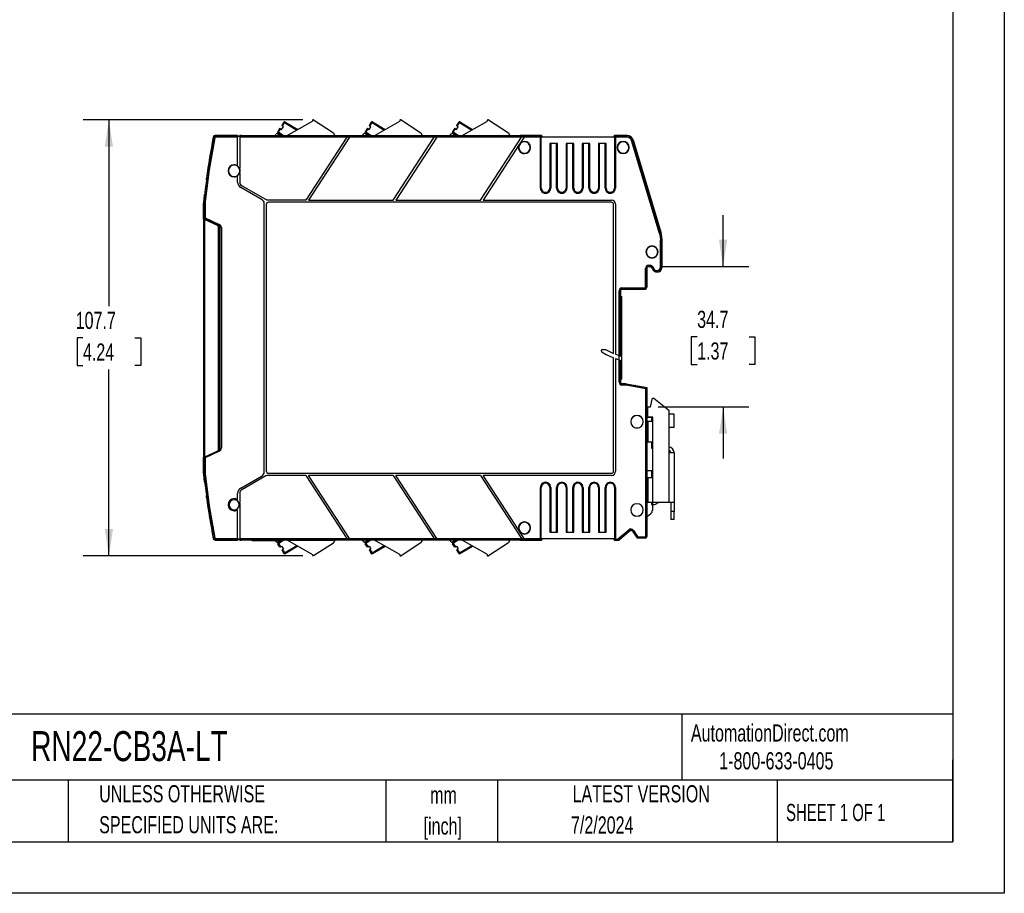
# Model space of a CAD drawing. Header units: millimetres. Extents: x 0 to 559, y 0 to 432.
# Tile 3 of 8: x 316 to 559, y 0 to 216. Entities that reach past the tile are written whole.
import ezdxf

# ---------------------------------------------------------------- set-up
doc = ezdxf.new("R2010")
doc.units = ezdxf.units.MM
doc.header["$LTSCALE"] = 2
doc.linetypes.add('CENTERX2', pattern=[20.32, 12.7, -2.54, 2.54, -2.54])
doc.layers.add('DIMENSIONS', color=140, linetype='Continuous', lineweight=25)
doc.layers.add('TEXT', color=140, linetype='Continuous', lineweight=25)
doc.styles.add('SLDTEXTSTYLE0', font='TXT', dxfattribs={"width": 0.7})
doc.styles.add('SLDTEXTSTYLE1', font='TXT', dxfattribs={"width": 0.65})
doc.dimstyles.new('SLDDIMSTYLE0', dxfattribs={"dimtxt": 4.316016, "dimasz": 6.604, "dimexe": 0, "dimexo": 0.0625, "dimgap": 1.079004, "dimtad": 0, "dimtih": 1, "dimtoh": 1, "dimrnd": 1e-09, "dimzin": 12, "dimdsep": 46, "dimtxsty": 'SLDTEXTSTYLE0', "dimsah": 1, "dimcen": 0.09, "dimadec": 0, "dimazin": 3, "dimtfac": 1, "dimtmove": 0, "dimatfit": 0, "dimfxl": 0, "dimfrac": 2, "dimtolj": 1, "dimtzin": 12, "dimarcsym": 0})
doc.dimstyles.new('SLDDIMSTYLE2', dxfattribs={"dimtxt": 4.316016, "dimasz": 6.604, "dimexe": 0, "dimexo": 0.0625, "dimgap": 1.079004, "dimtad": 0, "dimtih": 1, "dimtoh": 1, "dimrnd": 1e-09, "dimzin": 12, "dimdsep": 46, "dimtxsty": 'SLDTEXTSTYLE0', "dimsah": 1, "dimcen": 0.09, "dimadec": 0, "dimazin": 3, "dimtfac": 1, "dimtofl": 0, "dimtmove": 0, "dimatfit": 3, "dimfxl": 0, "dimfrac": 2, "dimtolj": 1, "dimtzin": 12, "dimarcsym": 0})

# ---------------------------------------------------------------- blocks, each defined once
blk = doc.blocks.new('SW_NOTE_0_1')
at = {"layer": 'TEXT', "color": 0, "linetype": 'CENTERX2', "lineweight": 18, "char_height": 4.233, "attachment_point": 2, "style": 'SLDTEXTSTYLE0'}
for s, insert in [('mm', (5.69, 5.46)), ('[inch]', (5.52, -2.19))]:
    blk.add_mtext(s, dxfattribs=dict(at, insert=insert))
blk = doc.blocks.new('SW_NOTE_0_2')
at = {"layer": 'TEXT', "color": 0, "linetype": 'CENTERX2', "lineweight": 18, "char_height": 4.2333, "attachment_point": 1, "style": 'SLDTEXTSTYLE0'}
for s, insert in [('UNLESS OTHERWISE', (0, 5.46)), ('SPECIFIED UNITS ARE:', (0, -2.19))]:
    blk.add_mtext(s, dxfattribs=dict(at, insert=insert))
blk = doc.blocks.new('_D_3')
at = {"layer": 'DIMENSIONS'}
for p, q in [((385.54, 191.17), (331.26, 191.16)), ((337.61, 191.16), (337.61, 145.12)), ((331.2, 137.29), (329.75, 137.29)), ((329.75, 137.29), (329.75, 130.43)), ((344.03, 137.29), (345.48, 137.29)), ((345.48, 137.29), (345.48, 130.43)), ((329.75, 130.43), (331.2, 130.43)), ((337.62, 83.42), (337.61, 129.46)), ((345.48, 130.43), (344.03, 130.43)), ((385.55, 83.42), (331.27, 83.42))]:
    blk.add_line(p, q, dxfattribs=at)
for points in [[(337.61, 191.16), (336.59, 184.56), (338.62, 184.56)], [(337.62, 83.42), (338.63, 90.02), (336.6, 90.02)]]:
    blk.add_solid(points, dxfattribs=at)
at = {"layer": 'DIMENSIONS', "char_height": 4.233, "attachment_point": 1, "style": 'SLDTEXTSTYLE0'}
for s, insert in [('107.7', (329.41, 143.71)), ('4.24', (331.2, 135.89))]:
    blk.add_mtext(s, dxfattribs=dict(at, insert=insert))
blk = doc.blocks.new('_D_4')
at = {"layer": 'DIMENSIONS'}
for p, q in [((489.34, 154.9), (489.34, 167.6)), ((473.86, 154.9), (495.69, 154.9)), ((482.93, 137.55), (481.48, 137.55)), ((481.48, 137.55), (481.48, 130.69)), ((495.75, 137.55), (497.2, 137.55)), ((497.2, 137.55), (497.2, 130.69)), ((481.48, 130.69), (482.93, 130.69)), ((497.2, 130.69), (495.75, 130.69)), ((473.26, 120.2), (495.69, 120.2)), ((489.34, 120.2), (489.34, 107.5))]:
    blk.add_line(p, q, dxfattribs=at)
for points in [[(489.34, 154.9), (490.35, 161.51), (488.32, 161.51)], [(489.34, 120.2), (488.32, 113.59), (490.35, 113.59)]]:
    blk.add_solid(points, dxfattribs=at)
at = {"layer": 'DIMENSIONS', "char_height": 4.233, "attachment_point": 1, "style": 'SLDTEXTSTYLE0'}
for s, insert in [('34.7', (482.93, 143.97)), ('1.37', (482.93, 136.15))]:
    blk.add_mtext(s, dxfattribs=dict(at, insert=insert))

msp = doc.modelspace()

# ---------------------------------------------------------------- linework, layer by layer
at = {"color": 7, "linetype": 'Continuous'}
for p, q in [((558.805, 431.805), (558.805, 0.005)), ((558.805, 0.005), (0.005, 0.005))]:
    msp.add_line(p, q, dxfattribs=at)
for p, q in [((380.839, 190.576), (380.291, 189.732)), ((380.291, 189.732), (380.458, 189.623)), ((380.458, 189.623), (381.007, 190.467)), ((381.007, 190.467), (380.839, 190.576)), ((381.11, 190.639), (381.007, 190.467)), ((381.007, 190.467), (384.046, 188.638)), ((381.11, 190.639), (384.246, 188.751)), ((381.515, 187.206), (387.919, 190.829)), ((388.182, 191.136), (393.085, 187.951)), ((402.439, 190.576), (401.891, 189.732)), ((401.891, 189.732), (402.058, 189.623)), ((402.058, 189.623), (402.607, 190.467)), ((402.607, 190.467), (402.439, 190.576)), ((402.71, 190.639), (402.607, 190.467)), ((402.607, 190.467), (405.646, 188.638)), ((402.71, 190.639), (405.846, 188.751)), ((403.115, 187.206), (409.519, 190.829)), ((409.782, 191.136), (414.685, 187.951)), ((424.039, 190.576), (423.491, 189.732)), ((423.491, 189.732), (423.658, 189.623)), ((423.658, 189.623), (424.207, 190.467)), ((424.207, 190.467), (424.039, 190.576)), ((424.31, 190.639), (424.207, 190.467)), ((424.207, 190.467), (427.246, 188.638)), ((424.31, 190.639), (427.446, 188.751)), ((424.715, 187.206), (431.119, 190.829)), ((431.382, 191.136), (436.285, 187.951)), ((363.88, 187.296), (363.967, 187.192)), ((369.418, 187.296), (363.88, 187.296)), ((369.418, 187.192), (369.418, 187.296)), ((369.918, 187.296), (369.918, 187.192)), ((370.218, 187.296), (369.918, 187.296)), ((370.523, 187.206), (370.218, 187.296)), ((370.303, 187.284), (370.218, 187.296)), ((378.65, 187.206), (378.97, 187.698)), ((379.247, 187.757), (380.095, 187.206)), ((379.855, 189.061), (379.307, 188.217)), ((379.307, 188.217), (379.474, 188.108)), ((379.474, 188.108), (379.36, 187.944)), ((379.36, 187.944), (380.416, 187.206)), ((379.474, 188.108), (380.023, 188.952)), ((380.765, 187.206), (379.474, 188.108)), ((380.023, 188.952), (379.855, 189.061)), ((380.023, 188.952), (380.274, 188.789)), ((380.274, 188.789), (380.71, 189.46)), ((380.71, 189.46), (380.458, 189.623)), ((393.085, 187.951), (393.465, 187.206)), ((400.25, 187.206), (400.57, 187.698)), ((401.695, 187.206), (400.847, 187.757)), ((401.455, 189.061), (400.907, 188.217)), ((400.907, 188.217), (401.074, 188.108)), ((401.074, 188.108), (400.96, 187.944)), ((400.96, 187.944), (402.016, 187.206)), ((401.074, 188.108), (401.623, 188.952)), ((402.365, 187.206), (401.074, 188.108)), ((401.623, 188.952), (401.455, 189.061)), ((401.623, 188.952), (401.874, 188.789)), ((401.874, 188.789), (402.31, 189.46)), ((402.31, 189.46), (402.058, 189.623)), ((414.685, 187.951), (415.065, 187.206)), ((421.85, 187.206), (422.17, 187.698)), ((423.295, 187.206), (422.447, 187.757)), ((423.055, 189.061), (422.507, 188.217)), ((422.507, 188.217), (422.674, 188.108)), ((422.674, 188.108), (422.56, 187.944)), ((422.56, 187.944), (423.616, 187.206)), ((422.674, 188.108), (423.223, 188.952)), ((423.965, 187.206), (422.674, 188.108)), ((423.223, 188.952), (423.055, 189.061)), ((423.223, 188.952), (423.474, 188.789)), ((423.474, 188.789), (423.91, 189.46)), ((423.91, 189.46), (423.658, 189.623)), ((436.285, 187.951), (436.665, 187.206)), ((439.237, 187.296), (439.125, 187.206)), ((439.237, 187.296), (439.179, 187.206)), ((444.307, 187.296), (439.237, 187.296)), ((444.203, 187.192), (444.307, 187.296)), ((444.407, 187.296), (444.307, 187.296)), ((462.658, 187.296), (462.762, 187.192)), ((462.808, 187.296), (462.658, 187.296)), ((465.651, 187.296), (462.808, 187.296)), ((465.574, 187.192), (465.651, 187.296)), ((363.389, 186.891), (363.476, 186.786)), ((363.77, 186.73), (363.476, 186.786)), ((363.967, 187.192), (363.967, 186.892)), ((363.967, 187.192), (369.418, 187.192)), ((369.418, 186.892), (363.967, 186.892)), ((369.418, 187.206), (369.918, 187.206)), ((369.418, 186.892), (369.418, 187.192)), ((369.918, 187.1), (369.418, 187.1)), ((369.918, 187), (369.418, 187)), ((369.418, 179.786), (369.418, 186.892)), ((369.918, 187.192), (396.616, 187.193)), ((369.918, 187.192), (369.918, 186.892)), ((396.421, 186.893), (369.918, 186.892)), ((369.918, 186.892), (369.918, 179.189)), ((370.567, 187.206), (370.303, 187.284)), ((400.25, 187.206), (370.523, 187.206)), ((396.421, 186.893), (386.293, 171.297)), ((397.017, 186.892), (386.889, 171.297)), ((397.018, 186.894), (396.421, 186.893)), ((397.213, 187.194), (396.616, 187.189)), ((417.996, 186.892), (397.017, 186.892)), ((397.213, 187.194), (397.212, 187.192)), ((397.212, 187.192), (418.191, 187.192)), ((401.695, 187.206), (400.25, 187.206)), ((403.115, 187.206), (401.695, 187.206)), ((415.065, 187.206), (403.115, 187.206)), ((407.868, 171.297), (417.996, 186.892)), ((418.592, 186.892), (408.464, 171.297)), ((421.85, 187.206), (415.065, 187.206)), ((418.593, 186.894), (417.997, 186.894)), ((418.191, 187.192), (418.192, 187.194)), ((418.788, 187.194), (418.192, 187.194)), ((439.571, 186.892), (418.592, 186.892)), ((418.788, 187.194), (418.787, 187.192)), ((418.787, 187.192), (439.766, 187.192)), ((423.295, 187.206), (421.85, 187.206)), ((424.715, 187.206), (423.295, 187.206)), ((436.665, 187.206), (424.715, 187.206)), ((429.443, 171.297), (439.571, 186.892)), ((438.967, 185.044), (430.039, 171.297)), ((439.179, 187.206), (436.665, 187.206)), ((438.967, 185.044), (438.99, 185.08)), ((438.99, 185.08), (439.033, 185.145)), ((439.033, 185.145), (439.056, 185.181)), ((440.167, 186.892), (439.056, 185.181)), ((440.168, 186.894), (439.572, 186.894)), ((439.766, 187.192), (439.767, 187.194)), ((440.363, 187.194), (439.767, 187.194)), ((444.203, 186.892), (440.167, 186.892)), ((440.268, 185.797), (440.268, 185.709)), ((440.363, 187.194), (440.362, 187.192)), ((440.362, 187.192), (444.203, 187.192)), ((444.202, 174.296), (444.203, 186.892)), ((444.203, 187.102), (444.203, 187.192)), ((444.203, 186.892), (444.203, 187.102)), ((444.426, 186.892), (444.203, 186.892)), ((444.426, 174.296), (444.426, 186.892)), ((462.539, 186.892), (444.426, 186.892)), ((444.503, 186.892), (444.607, 186.996)), ((444.607, 186.996), (444.607, 187.096)), ((444.607, 186.996), (444.607, 186.892)), ((446.532, 185.297), (446.532, 174.296)), ((446.756, 185.297), (446.532, 185.297)), ((446.756, 185.297), (446.756, 174.296)), ((448.202, 185.297), (446.756, 185.297)), ((448.202, 174.296), (448.202, 185.297)), ((448.426, 185.297), (448.202, 185.297)), ((448.426, 174.296), (448.426, 185.297)), ((450.532, 185.297), (450.532, 174.296)), ((450.756, 185.297), (450.532, 185.297)), ((450.756, 185.297), (450.756, 174.296)), ((452.202, 185.297), (450.756, 185.297)), ((452.202, 174.296), (452.202, 185.297)), ((452.426, 185.297), (452.202, 185.297)), ((452.426, 174.296), (452.426, 185.297)), ((454.532, 185.297), (454.532, 174.296)), ((454.756, 185.297), (454.532, 185.297)), ((454.756, 185.297), (454.756, 174.296)), ((456.202, 185.297), (454.756, 185.297)), ((456.202, 174.296), (456.202, 185.297)), ((456.426, 185.297), (456.202, 185.297)), ((456.426, 174.296), (456.426, 185.297)), ((458.532, 185.297), (458.532, 174.296)), ((458.756, 185.297), (458.532, 185.297)), ((458.756, 185.297), (458.756, 174.296)), ((460.202, 185.297), (458.756, 185.297)), ((460.202, 174.296), (460.202, 185.297)), ((460.426, 185.297), (460.202, 185.297)), ((460.426, 174.296), (460.426, 185.297)), ((462.358, 186.996), (462.462, 186.892)), ((462.358, 186.996), (462.358, 186.892)), ((462.534, 185.297), (462.532, 174.296)), ((462.759, 185.297), (462.534, 185.297)), ((462.539, 186.892), (462.537, 185.297)), ((462.762, 186.892), (462.539, 186.892)), ((462.759, 185.297), (462.756, 174.296)), ((462.762, 186.892), (462.759, 185.297)), ((462.762, 187.192), (462.762, 187.102)), ((465.574, 187.192), (462.762, 187.192)), ((462.762, 187.102), (462.762, 186.892)), ((465.574, 186.892), (462.762, 186.892)), ((464.671, 185.797), (464.671, 185.709)), ((465.574, 187.192), (465.574, 186.892)), ((466.723, 186.037), (467.01, 186.123)), ((473.622, 163.038), (466.723, 186.037)), ((467.01, 186.123), (467.088, 186.228)), ((473.91, 163.125), (467.01, 186.123)), ((467.088, 186.228), (474.014, 163.14)), ((440.268, 182.884), (440.268, 182.797)), ((441.68, 184.297), (441.768, 184.297)), ((464.671, 182.884), (464.671, 182.797)), ((466.084, 184.297), (466.171, 184.297)), ((368.558, 180.057), (368.558, 180.055)), ((369.418, 179.786), (369.418, 179.784)), ((369.918, 179.189), (369.918, 179.185)), ((369.918, 177.924), (369.918, 177.928)), ((369.918, 177.924), (369.918, 175.744)), ((370.058, 178.557), (370.056, 178.557)), ((361.655, 175.694), (361.655, 175.694)), ((361.705, 176.73), (361.766, 176.56)), ((361.715, 176.633), (361.777, 176.464)), ((361.749, 176.461), (361.715, 176.633)), ((368.558, 177.057), (368.558, 177.058)), ((369.418, 177.328), (369.418, 177.33)), ((369.418, 175.744), (369.418, 177.328)), ((375.468, 171.385), (370.168, 174.445)), ((376.389, 171.431), (370.418, 174.878)), ((444.202, 174.296), (444.426, 174.296)), ((446.756, 174.296), (446.532, 174.296)), ((448.202, 174.296), (448.426, 174.296)), ((450.756, 174.296), (450.532, 174.296)), ((452.202, 174.296), (452.426, 174.296)), ((454.756, 174.296), (454.532, 174.296)), ((456.202, 174.296), (456.426, 174.296)), ((458.756, 174.296), (458.532, 174.296)), ((460.202, 174.296), (460.426, 174.296)), ((462.756, 174.296), (462.532, 174.296)), ((360.979, 170.756), (360.968, 170.538)), ((360.968, 166.647), (360.968, 170.538)), ((361.186, 172.566), (360.979, 170.756)), ((361.071, 170.901), (361.059, 170.683)), ((361.059, 170.683), (361.071, 170.901)), ((361.059, 170.683), (361.059, 166.981)), ((361.072, 170.682), (361.059, 170.683)), ((361.059, 170.683), (361.059, 170.683)), ((361.059, 169.865), (361.059, 170.683)), ((361.084, 170.9), (361.071, 170.901)), ((361.071, 170.901), (361.071, 170.901)), ((361.084, 170.9), (361.072, 170.682)), ((361.072, 170.682), (361.072, 166.975)), ((361.372, 170.682), (361.072, 170.682)), ((361.382, 170.867), (361.084, 170.9)), ((361.382, 170.867), (361.372, 170.682)), ((361.372, 170.682), (361.372, 166.929)), ((375.968, 104.074), (375.968, 170.519)), ((386.293, 171.297), (376.889, 171.297)), ((461.768, 170.797), (377.068, 170.797)), ((386.889, 171.297), (407.868, 171.297)), ((408.464, 171.297), (429.443, 171.297)), ((430.039, 171.297), (461.768, 171.297)), ((462.268, 133.437), (462.268, 170.297)), ((462.768, 170.297), (462.768, 133.225)), ((361.059, 169.865), (361.059, 166.981)), ((376.468, 170.197), (376.468, 104.397)), ((360.968, 166.647), (360.968, 107.647)), ((361.059, 166.981), (361.072, 166.975)), ((361.188, 166.794), (361.288, 166.747)), ((361.262, 166.509), (361.262, 107.784)), ((364.429, 165.033), (361.262, 166.509)), ((361.372, 166.929), (361.288, 166.747)), ((361.288, 166.747), (364.622, 165.193)), ((361.372, 166.929), (364.706, 165.374)), ((362.168, 166.337), (362.168, 166.087)), ((364.706, 165.374), (364.622, 165.193)), ((364.718, 109.714), (364.718, 164.58)), ((364.818, 164.715), (364.818, 164.783)), ((365.259, 164.509), (364.818, 164.715)), ((364.818, 164.715), (364.818, 109.879)), ((365.4, 164.509), (365.259, 164.509)), ((365.259, 164.509), (365.259, 110.085)), ((365.4, 164.509), (365.4, 110.085)), ((473.91, 163.125), (473.622, 163.038)), ((474.014, 163.14), (473.91, 163.125)), ((473.863, 154.747), (473.863, 161.401)), ((473.863, 161.401), (474.163, 161.401)), ((474.267, 161.416), (474.163, 161.401)), ((474.163, 154.747), (474.163, 161.401)), ((474.267, 158.538), (474.267, 161.416)), ((471.768, 159.997), (471.768, 159.909)), ((473.18, 158.497), (473.268, 158.497)), ((474.179, 157.839), (474.179, 159.155)), ((474.267, 154.747), (474.267, 158.455)), ((364.718, 157.792), (364.818, 157.792)), ((471.768, 157.084), (471.768, 156.997)), ((470.163, 149.801), (470.163, 154.402)), ((470.163, 154.402), (470.463, 154.402)), ((470.463, 149.801), (470.463, 154.402)), ((470.479, 154.385), (470.463, 154.402)), ((470.479, 154.385), (470.479, 149.785)), ((470.963, 155.201), (471.316, 155.201)), ((470.963, 155.201), (470.963, 154.902)), ((470.963, 154.902), (471.316, 154.902)), ((470.979, 154.885), (470.963, 154.902)), ((470.979, 154.885), (471.305, 154.885)), ((471.305, 154.885), (471.316, 154.902)), ((471.316, 155.201), (471.316, 154.902)), ((471.758, 154.596), (471.769, 154.613)), ((471.758, 154.596), (471.917, 154.256)), ((472.041, 154.74), (471.769, 154.613)), ((471.769, 154.613), (471.932, 154.263)), ((471.932, 154.263), (471.917, 154.256)), ((472.204, 154.39), (471.932, 154.263)), ((472.041, 154.74), (472.204, 154.39)), ((472.97, 153.901), (473.018, 153.901)), ((472.97, 153.901), (472.97, 153.602)), ((472.97, 153.602), (473.018, 153.602)), ((472.97, 153.585), (472.97, 153.602)), ((473.018, 153.585), (472.97, 153.586)), ((473.018, 153.901), (473.018, 153.602)), ((473.018, 153.602), (473.018, 153.585)), ((473.575, 153.717), (473.567, 153.625)), ((474.163, 154.747), (473.863, 154.747)), ((474.163, 154.747), (474.267, 154.747)), ((364.818, 150.292), (364.718, 150.292)), ((463.663, 132.881), (463.663, 148.902)), ((463.663, 148.902), (463.963, 148.902)), ((463.963, 132.774), (463.963, 148.902)), ((463.979, 148.885), (463.963, 148.902)), ((463.979, 148.873), (463.972, 148.851)), ((463.972, 148.851), (463.972, 132.771)), ((463.979, 148.885), (463.979, 148.873)), ((464.044, 149.122), (464.039, 149.095)), ((464.379, 149.285), (464.293, 149.285)), ((464.363, 149.601), (469.963, 149.601)), ((464.363, 149.601), (464.363, 149.302)), ((464.363, 149.302), (469.963, 149.302)), ((464.379, 149.285), (464.363, 149.302)), ((466.979, 149.285), (464.379, 149.285)), ((469.979, 149.285), (468.179, 149.285)), ((469.963, 149.601), (469.963, 149.302)), ((469.963, 149.302), (469.979, 149.285)), ((470.163, 149.801), (470.463, 149.801)), ((470.479, 149.785), (470.463, 149.801)), ((463.972, 147.492), (464.288, 147.492)), ((464.288, 127.092), (464.288, 147.492)), ((364.718, 140.292), (364.818, 140.292)), ((459.272, 133.957), (459.272, 134.197)), ((459.472, 134.397), (460.319, 134.397)), ((364.818, 132.792), (364.718, 132.792)), ((462.268, 104.297), (462.268, 132.35)), ((462.768, 132.149), (462.768, 104.297)), ((463.663, 131.82), (463.663, 132.881)), ((463.663, 126.292), (463.663, 131.82)), ((463.972, 132.771), (463.963, 132.774)), ((463.963, 126.292), (463.963, 131.719)), ((463.963, 131.719), (463.972, 131.716)), ((463.972, 131.716), (463.972, 126.301)), ((464.288, 127.092), (463.972, 127.092)), ((463.663, 126.292), (463.963, 126.292)), ((463.972, 126.301), (463.963, 126.292)), ((464.259, 125.917), (464.299, 125.917)), ((464.299, 125.917), (464.379, 125.909)), ((464.299, 125.917), (465.213, 125.917)), ((464.379, 125.909), (464.363, 125.892)), ((464.363, 125.592), (464.363, 125.892)), ((465.084, 125.892), (464.363, 125.892)), ((465.084, 125.592), (464.363, 125.592)), ((464.379, 125.909), (465.086, 125.909)), ((465.086, 125.909), (465.084, 125.892)), ((465.084, 125.592), (465.084, 125.892)), ((465.43, 125.862), (465.084, 125.892)), ((465.378, 125.566), (465.084, 125.592)), ((465.431, 125.878), (465.086, 125.909)), ((465.213, 125.917), (465.431, 125.878)), ((465.378, 125.566), (465.43, 125.862)), ((470.268, 124.708), (465.378, 125.566)), ((465.43, 125.862), (465.431, 125.878)), ((470.567, 124.96), (465.43, 125.862)), ((465.431, 125.878), (467.718, 125.477)), ((467.814, 125.454), (470.568, 124.971)), ((470.268, 88.297), (470.268, 124.708)), ((470.568, 124.96), (470.567, 124.96)), ((470.568, 88.297), (470.568, 124.96)), ((471.418, 120.197), (471.918, 122.397)), ((471.918, 122.397), (472.218, 122.397)), ((472.218, 122.397), (475.918, 119.397)), ((470.718, 119.347), (470.568, 119.347)), ((470.718, 120.197), (471.418, 120.197)), ((470.718, 117.697), (470.718, 120.197)), ((475.918, 119.397), (475.918, 118.397)), ((468.068, 118.079), (468.068, 118.097)), ((470.568, 117.647), (471.868, 117.647)), ((472.018, 117.697), (470.718, 117.697)), ((471.668, 117.647), (471.668, 116.597)), ((471.868, 116.597), (471.868, 117.647)), ((472.018, 116.597), (472.018, 117.697)), ((475.918, 118.397), (475.918, 115.197)), ((477.218, 118.397), (475.918, 118.397)), ((477.218, 115.197), (477.218, 118.397)), ((466.518, 116.547), (466.535, 116.547)), ((469.6, 116.547), (469.618, 116.547)), ((470.718, 116.597), (470.718, 111.597)), ((472.018, 116.597), (470.718, 116.597)), ((472.018, 111.597), (472.018, 116.597)), ((475.918, 115.197), (477.218, 115.197)), ((475.918, 115.197), (475.918, 108.897)), ((364.818, 109.879), (365.259, 110.085)), ((364.818, 109.879), (364.818, 109.811)), ((365.4, 110.085), (365.259, 110.085)), ((470.718, 111.597), (472.018, 111.597)), ((471.668, 111.597), (471.668, 109.997)), ((471.668, 109.997), (471.868, 109.997)), ((471.868, 109.997), (471.868, 111.597)), ((471.868, 109.997), (472.018, 109.997)), ((472.018, 102.697), (472.018, 111.597)), ((475.963, 110.264), (475.918, 110.266)), ((475.935, 109.465), (475.918, 109.465)), ((360.968, 103.756), (360.968, 107.647)), ((361.072, 107.618), (361.059, 107.612)), ((361.059, 107.612), (361.059, 104.728)), ((361.059, 107.612), (361.059, 103.911)), ((361.072, 107.618), (361.072, 103.911)), ((364.429, 109.261), (361.262, 107.784)), ((361.307, 107.805), (361.372, 107.665)), ((364.706, 109.219), (361.372, 107.665)), ((361.372, 107.665), (361.372, 103.911)), ((364.622, 109.401), (364.598, 109.39)), ((364.706, 109.219), (364.622, 109.401)), ((477.218, 108.897), (475.918, 108.897)), ((475.918, 108.897), (475.918, 96.697)), ((476.418, 108.897), (476.418, 108.965)), ((477.218, 108.965), (477.218, 108.897)), ((477.218, 108.897), (477.218, 96.697)), ((361.059, 104.728), (361.059, 103.911)), ((360.968, 103.756), (360.979, 103.538)), ((360.979, 103.538), (361.186, 101.727)), ((361.072, 103.911), (361.059, 103.911)), ((361.059, 103.911), (361.071, 103.693)), ((361.059, 103.911), (361.059, 103.911)), ((361.059, 103.911), (361.071, 103.693)), ((361.084, 103.693), (361.071, 103.693)), ((361.071, 103.693), (361.071, 103.693)), ((361.372, 103.911), (361.072, 103.911)), ((361.072, 103.911), (361.084, 103.693)), ((361.382, 103.726), (361.084, 103.693)), ((361.372, 103.911), (361.382, 103.726)), ((370.168, 100.148), (375.468, 103.208)), ((376.389, 103.163), (370.418, 99.715)), ((386.293, 103.297), (376.889, 103.297)), ((377.068, 103.797), (461.768, 103.797)), ((386.293, 103.297), (396.421, 87.701)), ((397.017, 87.701), (386.889, 103.297)), ((407.868, 103.297), (386.889, 103.297)), ((407.868, 103.297), (417.996, 87.701)), ((418.592, 87.701), (408.464, 103.297)), ((429.443, 103.297), (408.464, 103.297)), ((429.443, 103.297), (439.571, 87.701)), ((438.967, 89.55), (430.039, 103.297)), ((461.768, 103.297), (430.039, 103.297)), ((471.668, 104.397), (470.568, 104.397)), ((470.568, 102.697), (470.718, 102.697)), ((470.718, 102.697), (470.718, 96.697)), ((472.018, 102.697), (470.718, 102.697)), ((471.668, 104.397), (471.668, 102.697)), ((471.868, 104.397), (471.668, 104.397)), ((471.868, 104.397), (471.868, 102.697)), ((472.018, 104.397), (471.868, 104.397)), ((472.018, 96.697), (472.018, 102.697)), ((444.203, 87.701), (444.202, 100.297)), ((444.202, 100.297), (444.426, 100.297)), ((444.426, 87.701), (444.426, 100.297)), ((446.756, 100.297), (446.532, 100.297)), ((446.532, 100.297), (446.532, 89.297)), ((446.756, 100.297), (446.756, 89.297)), ((448.202, 89.297), (448.202, 100.297)), ((448.202, 100.297), (448.426, 100.297)), ((448.426, 89.297), (448.426, 100.297)), ((449.479, 101.574), (449.479, 101.35)), ((450.756, 100.297), (450.532, 100.297)), ((450.532, 100.297), (450.532, 89.297)), ((450.756, 100.297), (450.756, 89.297)), ((452.202, 89.297), (452.202, 100.297)), ((452.202, 100.297), (452.426, 100.297)), ((452.426, 89.297), (452.426, 100.297)), ((454.532, 100.297), (454.756, 100.297)), ((454.532, 100.297), (454.532, 89.297)), ((454.756, 100.297), (454.756, 89.297)), ((456.202, 89.297), (456.202, 100.297)), ((456.202, 100.297), (456.426, 100.297)), ((456.426, 89.297), (456.426, 100.297)), ((457.479, 101.574), (457.479, 101.35)), ((458.756, 100.297), (458.532, 100.297)), ((458.532, 100.297), (458.532, 89.297)), ((458.756, 100.297), (458.756, 89.297)), ((460.202, 89.297), (460.202, 100.297)), ((460.202, 100.297), (460.426, 100.297)), ((460.426, 89.297), (460.426, 100.297)), ((461.479, 101.574), (461.479, 101.35)), ((462.532, 100.297), (462.534, 89.297)), ((462.756, 100.297), (462.532, 100.297)), ((462.756, 100.297), (462.756, 89.297)), ((361.655, 98.899), (361.655, 98.899)), ((361.698, 97.913), (361.75, 98.186)), ((361.766, 98.034), (361.705, 97.864)), ((361.777, 98.13), (361.715, 97.96)), ((368.558, 97.537), (368.558, 97.535)), ((369.418, 97.266), (369.418, 98.849)), ((369.918, 98.849), (369.918, 96.669)), ((369.418, 97.266), (369.418, 97.264)), ((369.918, 96.669), (369.918, 96.665)), ((369.918, 95.404), (369.918, 95.408)), ((369.918, 95.404), (369.918, 87.701)), ((370.058, 96.037), (370.056, 96.037)), ((468.068, 96.279), (468.068, 96.297)), ((470.718, 96.697), (472.018, 96.697)), ((471.668, 96.697), (471.668, 96.097)), ((471.668, 96.097), (471.868, 96.097)), ((471.868, 96.697), (471.868, 96.097)), ((471.868, 96.097), (472.468, 96.097)), ((471.868, 96.097), (471.868, 94.654)), ((472.018, 96.697), (475.918, 96.697)), ((472.468, 96.097), (473.507, 96.697)), ((475.918, 96.697), (477.218, 96.697)), ((476.418, 96.697), (476.418, 94.397)), ((477.218, 96.697), (477.218, 94.397)), ((368.558, 94.537), (368.558, 94.538)), ((369.418, 94.808), (369.418, 94.81)), ((369.418, 87.701), (369.418, 94.808)), ((466.518, 94.747), (466.535, 94.747)), ((469.6, 94.747), (469.618, 94.747)), ((470.568, 93.097), (471.51, 93.888)), ((477.218, 94.397), (476.418, 94.397)), ((476.418, 94.397), (476.418, 92.397)), ((477.218, 92.397), (477.218, 94.397)), ((440.268, 91.709), (440.268, 91.797)), ((441.68, 90.297), (441.768, 90.297)), ((477.218, 92.397), (476.418, 92.397)), ((363.476, 87.807), (363.389, 87.703)), ((363.77, 87.864), (363.476, 87.807)), ((363.967, 87.701), (369.418, 87.701)), ((363.967, 87.701), (363.967, 87.402)), ((369.418, 87.402), (369.418, 87.701)), ((369.418, 87.593), (369.918, 87.593)), ((369.918, 87.701), (396.421, 87.701)), ((369.918, 87.701), (369.918, 87.402)), ((396.422, 87.7), (397.018, 87.7)), ((397.017, 87.701), (417.996, 87.701)), ((417.997, 87.7), (418.593, 87.7)), ((418.592, 87.701), (439.571, 87.701)), ((438.99, 89.514), (438.967, 89.55)), ((439.033, 89.448), (438.99, 89.514)), ((439.056, 89.412), (439.033, 89.448)), ((440.167, 87.701), (439.056, 89.412)), ((439.572, 87.7), (440.168, 87.7)), ((440.167, 87.701), (444.203, 87.701)), ((440.268, 88.797), (440.268, 88.884)), ((444.203, 87.402), (444.203, 87.701)), ((444.203, 87.701), (444.426, 87.701)), ((444.426, 87.701), (462.539, 87.701)), ((444.607, 87.597), (444.503, 87.701)), ((444.607, 87.701), (444.607, 87.597)), ((444.607, 87.497), (444.607, 87.597)), ((446.532, 89.297), (446.756, 89.297)), ((446.756, 89.297), (448.202, 89.297)), ((448.202, 89.297), (448.426, 89.297)), ((450.532, 89.297), (450.756, 89.297)), ((450.756, 89.297), (452.202, 89.297)), ((452.202, 89.297), (452.426, 89.297)), ((454.532, 89.297), (454.756, 89.297)), ((454.756, 89.297), (456.202, 89.297)), ((456.202, 89.297), (456.426, 89.297)), ((458.532, 89.297), (458.756, 89.297)), ((458.756, 89.297), (460.202, 89.297)), ((460.202, 89.297), (460.426, 89.297)), ((462.462, 87.701), (462.358, 87.597)), ((462.358, 87.597), (462.358, 87.701)), ((462.537, 89.297), (462.539, 87.701)), ((462.756, 89.297), (462.537, 89.297)), ((462.756, 89.297), (462.762, 89.297)), ((462.762, 89.297), (462.762, 87.407)), ((463.157, 87.407), (466.038, 89.824)), ((463.618, 87.402), (466.231, 89.594)), ((465.571, 88.904), (463.656, 87.297)), ((466.444, 89.663), (465.571, 88.904)), ((466.038, 89.824), (466.231, 89.594)), ((466.231, 89.594), (466.251, 89.564)), ((467.224, 89.647), (466.972, 89.484)), ((466.972, 89.484), (467.92, 88.024)), ((467.224, 89.647), (468.171, 88.188)), ((468.171, 88.188), (467.92, 88.024)), ((468.339, 88.097), (470.068, 88.097)), ((468.339, 88.097), (468.339, 87.797)), ((470.068, 87.797), (468.339, 87.797)), ((470.068, 88.097), (470.068, 87.797)), ((470.268, 88.297), (470.568, 88.297)), ((363.967, 87.402), (363.88, 87.297)), ((363.88, 87.297), (369.418, 87.297)), ((369.418, 87.402), (363.967, 87.402)), ((369.418, 87.493), (369.918, 87.493)), ((369.418, 87.297), (369.418, 87.402)), ((369.918, 87.387), (369.418, 87.387)), ((396.615, 87.402), (369.918, 87.402)), ((369.918, 87.402), (369.918, 87.297)), ((369.918, 87.297), (370.218, 87.297)), ((370.218, 87.297), (370.523, 87.387)), ((370.303, 87.309), (370.218, 87.297)), ((370.303, 87.309), (370.567, 87.387)), ((370.523, 87.387), (372.781, 87.387)), ((372.781, 87.387), (393.097, 87.387)), ((373.068, 87.297), (373.021, 87.209)), ((373.021, 87.209), (378.778, 87.209)), ((392.81, 87.297), (373.068, 87.297)), ((378.724, 87.292), (379.963, 87.292)), ((378.983, 86.894), (378.724, 87.292)), ((379.259, 86.835), (379.963, 87.292)), ((379.319, 86.375), (379.487, 86.484)), ((379.868, 85.531), (379.319, 86.375)), ((379.373, 86.648), (380.276, 87.28)), ((379.373, 86.648), (379.487, 86.484)), ((379.487, 86.484), (380.63, 87.283)), ((379.487, 86.484), (380.035, 85.64)), ((379.836, 87.209), (380.176, 87.209)), ((380.035, 85.64), (379.868, 85.531)), ((380.035, 85.64), (380.287, 85.803)), ((380.287, 85.803), (380.723, 85.132)), ((380.723, 85.132), (380.471, 84.969)), ((381.71, 87.283), (380.63, 87.283)), ((381.019, 84.125), (384.058, 85.954)), ((381.123, 83.953), (384.258, 85.841)), ((381.693, 87.292), (392.818, 87.292)), ((381.693, 87.292), (387.932, 83.763)), ((388.194, 83.456), (393.098, 86.641)), ((392.81, 87.297), (392.818, 87.292)), ((393.097, 87.387), (400.244, 87.387)), ((393.098, 86.641), (393.479, 87.387)), ((396.617, 87.4), (396.615, 87.402)), ((397.213, 87.4), (396.617, 87.4)), ((418.191, 87.402), (397.212, 87.402)), ((397.212, 87.402), (397.213, 87.4)), ((400.244, 87.387), (401.71, 87.387)), ((400.57, 86.886), (400.244, 87.387)), ((400.847, 86.827), (401.71, 87.387)), ((401.075, 86.476), (400.907, 86.367)), ((401.455, 85.523), (400.907, 86.367)), ((402.029, 87.387), (400.96, 86.64)), ((400.96, 86.64), (401.075, 86.476)), ((402.379, 87.387), (401.075, 86.476)), ((401.075, 86.476), (401.623, 85.632)), ((401.623, 85.632), (401.455, 85.523)), ((401.623, 85.632), (401.874, 85.795)), ((401.71, 87.387), (403.098, 87.387)), ((401.874, 85.795), (402.31, 85.124)), ((402.607, 84.116), (405.646, 85.946)), ((402.71, 83.945), (405.846, 85.833)), ((403.098, 87.387), (415.07, 87.387)), ((409.519, 83.754), (403.098, 87.387)), ((414.685, 86.632), (409.782, 83.448)), ((415.07, 87.387), (414.685, 86.632)), ((415.07, 87.387), (421.844, 87.387)), ((418.192, 87.4), (418.191, 87.402)), ((418.788, 87.4), (418.192, 87.4)), ((439.766, 87.402), (418.787, 87.402)), ((418.787, 87.402), (418.788, 87.4)), ((421.844, 87.387), (423.31, 87.387)), ((422.17, 86.886), (421.844, 87.387)), ((422.447, 86.827), (423.31, 87.387)), ((422.675, 86.476), (422.507, 86.367)), ((423.055, 85.523), (422.507, 86.367)), ((423.629, 87.387), (422.56, 86.64)), ((422.56, 86.64), (422.675, 86.476)), ((423.979, 87.387), (422.675, 86.476)), ((422.675, 86.476), (423.223, 85.632)), ((423.223, 85.632), (423.055, 85.523)), ((423.223, 85.632), (423.474, 85.795)), ((423.31, 87.387), (424.698, 87.387)), ((423.474, 85.795), (423.91, 85.124)), ((424.207, 84.116), (427.246, 85.946)), ((424.31, 83.945), (427.446, 85.833)), ((424.698, 87.387), (436.67, 87.387)), ((431.119, 83.754), (424.698, 87.387)), ((436.285, 86.632), (431.382, 83.448)), ((436.67, 87.387), (436.285, 86.632)), ((436.67, 87.387), (439.179, 87.387)), ((439.125, 87.387), (439.237, 87.297)), ((439.179, 87.387), (439.237, 87.297)), ((439.237, 87.297), (444.307, 87.297)), ((439.767, 87.4), (439.766, 87.402)), ((440.363, 87.4), (439.767, 87.4)), ((444.203, 87.402), (440.362, 87.402)), ((440.362, 87.402), (440.363, 87.4)), ((444.307, 87.297), (444.203, 87.402)), ((444.307, 87.297), (444.407, 87.297)), ((462.767, 87.407), (462.658, 87.297)), ((462.658, 87.297), (462.808, 87.297)), ((462.767, 87.407), (462.762, 87.407)), ((463.157, 87.407), (462.767, 87.407)), ((462.808, 87.297), (463.549, 87.297)), ((463.549, 87.297), (463.656, 87.297)), ((463.656, 87.297), (463.618, 87.402)), ((380.471, 84.969), (380.303, 84.86)), ((380.303, 84.86), (380.852, 84.016)), ((380.471, 84.969), (381.019, 84.125)), ((380.852, 84.016), (381.019, 84.125)), ((381.019, 84.125), (381.123, 83.953)), ((402.059, 84.961), (401.891, 84.852)), ((401.891, 84.852), (402.439, 84.008)), ((402.31, 85.124), (402.059, 84.961)), ((402.059, 84.961), (402.607, 84.116)), ((402.439, 84.008), (402.607, 84.116)), ((402.607, 84.116), (402.71, 83.945)), ((423.659, 84.961), (423.491, 84.852)), ((423.491, 84.852), (424.039, 84.008)), ((423.91, 85.124), (423.659, 84.961)), ((423.659, 84.961), (424.207, 84.116)), ((424.039, 84.008), (424.207, 84.116)), ((424.207, 84.116), (424.31, 83.945))]:
    msp.add_line(p, q)
at = {"flags": 128}
for points in [[(363.77, 186.73), (362.417, 178.822), (361.382, 170.867)], [(361.74, 176.338), (361.716, 176.146), (361.655, 175.694)], [(361.705, 176.73), (361.704, 176.681), (361.715, 176.633)], [(361.186, 172.566), (361.221, 172.7), (361.291, 172.812)], [(376.889, 171.297), (376.63, 171.33), (376.389, 171.431)], [(473.622, 163.038), (473.803, 162.228), (473.863, 161.401)], [(473.91, 163.125), (474.099, 162.272), (474.163, 161.401)], [(474.267, 161.416), (474.204, 162.287), (474.014, 163.14)], [(464.039, 149.095), (463.995, 148.994), (463.979, 148.885)], [(464.102, 149.188), (464.191, 149.25), (464.293, 149.285)], [(360.968, 107.647), (360.973, 107.649), (360.989, 107.657), (361.017, 107.67), (361.057, 107.688), (361.135, 107.726), (361.193, 107.752), (361.262, 107.784)], [(361.079, 107.699), (361.064, 107.656), (361.059, 107.612)], [(361.372, 107.665), (361.3, 107.654), (361.241, 107.645), (361.161, 107.632), (361.095, 107.622), (361.072, 107.618)], [(361.382, 103.726), (362.417, 95.771), (363.77, 87.864)], [(361.655, 98.899), (361.716, 98.446), (361.73, 98.336)], [(361.705, 97.864), (361.704, 97.87), (361.703, 97.876), (361.702, 97.883), (361.701, 97.889), (361.701, 97.895), (361.7, 97.901), (361.699, 97.907), (361.698, 97.913)], [(361.712, 97.952), (361.704, 97.909), (361.705, 97.864)], [(373.068, 87.297), (372.917, 87.32), (372.781, 87.387)], [(393.097, 87.387), (392.961, 87.32), (392.81, 87.297)]]:
    msp.add_lwpolyline(points, dxfattribs=at)
for centre, radius, start, end in [((381.007, 190.467), 0.2, 58.95251, 147), ((388.066, 190.965), 0.2, 117.88983, 222.52249), ((388.073, 190.968), 0.2, 57, 119.9497), ((402.607, 190.467), 0.2, 58.95251, 147), ((409.666, 190.965), 0.2, 117.88983, 222.52249), ((409.673, 190.968), 0.2, 57, 119.9497), ((424.207, 190.467), 0.2, 58.95251, 147), ((431.266, 190.965), 0.2, 117.88983, 222.52249), ((431.273, 190.968), 0.2, 57, 119.9497), ((363.88, 186.796), 0.5, 89.99997, 169.11167), ((379.138, 187.589), 0.2, 57, 147), ((379.474, 188.108), 0.2, 147, 235.04749), ((400.738, 187.589), 0.2, 57, 147), ((401.074, 188.108), 0.2, 147, 235.04749), ((422.338, 187.589), 0.2, 57, 147), ((422.674, 188.108), 0.2, 147, 235.04749), ((444.307, 186.996), 0.3, 359.99805, 90.00196), ((444.407, 187.096), 0.2, 359.99804, 90.00196), ((462.658, 186.996), 0.3, 89.99804, 180.00196), ((465.651, 185.797), 1.5, 16.69837, 90.00088), ((559.788, 149.112), 199.895, 169.13643, 173.74243), ((559.788, 149.112), 200, 169.11163, 172.06271), ((363.967, 186.692), 0.5, 90.0087, 169.12773), ((363.966, 186.693), 0.199, 89.74636, 169.39007), ((395.647, 187.616), 1.059, 316.96528, 336.2306), ((432.48, 164.075), 42.169, 146.75703, 147.24297), ((457.657, 161.349), 47.175, 146.78281, 147.21719), ((454.055, 164.075), 42.169, 146.75703, 147.24297), ((440.268, 184.297), 1.5, 150.14015, 270), ((440.268, 184.297), 1.413, 90, 270), ((440.268, 184.297), 1.5, 90, 143.85985), ((479.232, 161.349), 47.175, 146.78281, 147.21719), ((475.648, 164.063), 42.191, 146.75705, 147.24275), ((440.268, 184.297), 1.5, 0, 90), ((440.268, 184.297), 1.413, 0, 90), ((444.203, 186.892), 0.3, 0.02046, 89.97956), ((462.762, 186.892), 0.3, 90.02044, 179.97956), ((464.671, 184.297), 1.5, 90, 270), ((464.671, 184.297), 1.413, 90, 270), ((464.671, 184.297), 1.5, 0, 90), ((464.671, 184.297), 1.413, 0, 90), ((465.574, 185.692), 1.5, 16.70141, 89.99784), ((465.574, 185.692), 1.2, 16.69792, 90.00133), ((440.268, 184.297), 1.5, 270, 0), ((440.268, 184.297), 1.413, 270, 0), ((464.671, 184.297), 1.5, 270, 0), ((464.671, 184.297), 1.413, 270, 0), ((368.558, 178.557), 1.5, 90, 270), ((368.558, 178.557), 1.498, 90, 270), ((368.558, 178.557), 1.5, 55.017, 90), ((368.558, 178.557), 1.498, 54.97028, 90), ((368.558, 178.557), 1.413, 0, 180), ((368.558, 178.557), 1.413, 180, 0), ((368.558, 178.557), 1.5, 0, 24.9513), ((368.558, 178.557), 1.498, 0, 24.80745), ((368.558, 178.557), 1.498, 335.19255, 0), ((368.558, 178.557), 1.5, 335.0487, 0), ((559.788, 149.112), 199.908, 172.35859, 173.74263), ((559.788, 149.112), 199.908, 172.35859, 173.14089), ((357.867, 176.906), 3.914, 351.65239, 354.92617), ((368.558, 178.557), 1.498, 270, 305.02972), ((368.558, 178.557), 1.5, 270, 304.983), ((370.918, 175.744), 1.5, 180, 240), ((370.914, 175.742), 0.997, 179.88534, 240.11466), ((559.788, 149.112), 199.908, 173.14089, 173.74264), ((445.479, 174.296), 1.277, 179.98627, 0.01373), ((445.479, 174.296), 1.053, 179.99726, 0.00274), ((449.479, 174.296), 1.277, 179.98627, 0.01373), ((449.479, 174.296), 1.053, 180, 0), ((453.479, 174.296), 1.277, 179.98627, 0.01373), ((453.479, 174.296), 1.053, 180, 0), ((457.479, 174.296), 1.277, 179.98627, 0.01373), ((457.479, 174.296), 1.053, 180, 0), ((461.479, 174.296), 1.277, 179.98627, 0.01373), ((461.479, 174.296), 1.053, 180, 0), ((559.788, 148.962), 200, 173.51605, 173.68901), ((374.968, 170.519), 1, 0, 60), ((377.068, 170.197), 0.6, 90, 180), ((461.768, 170.297), 1, 0, 90), ((461.768, 170.297), 0.5, 0, 90), ((377.996, 202.779), 39.944, 244.76674, 245.23326), ((361.259, 166.981), 0.2, 179.99197, 245.19378), ((371.144, 230.781), 64.595, 261.03025, 261.29951), ((361.272, 166.975), 0.2, 179.98877, 244.99753), ((364.217, 164.579), 0.501, 0.05928, 64.94072), ((364.318, 164.783), 0.5, 360, 65), ((364.364, 164.314), 0.916, 12.29334, 73.65394), ((364.349, 164.376), 1.06, 7.17721, 70.29858), ((471.768, 158.497), 1.5, 90, 270), ((471.768, 158.497), 1.413, 90, 270), ((471.768, 158.497), 1.5, 0, 90), ((471.768, 158.497), 1.413, 0, 90), ((471.768, 158.497), 1.5, 270, 0), ((471.768, 158.497), 1.413, 270, 0), ((471.768, 158.497), 2.5, 0, 15.26014), ((471.768, 158.497), 2.5, 344.73986, 0), ((470.963, 154.402), 0.8, 89.99705, 180.00295), ((470.962, 154.402), 0.5, 89.9846, 180.0154), ((470.979, 154.385), 0.5, 89.99804, 180.00196), ((471.305, 154.385), 0.5, 24.99943, 90.00057), ((471.316, 154.402), 0.8, 24.98707, 90.01293), ((471.316, 154.402), 0.5, 24.99191, 90.00809), ((472.97, 154.747), 1.162, 205, 270.00389), ((472.97, 154.747), 1.145, 205, 270.00001), ((472.968, 154.743), 0.842, 204.85702, 270.143), ((473.043, 154.729), 1.143, 264.15417, 297.6794), ((473.018, 154.747), 0.845, 270, 0), ((473.018, 154.747), 1.145, 270, 0), ((473.018, 154.747), 1.25, 296.1034, 0), ((464.363, 148.901), 0.701, 90.05629, 179.94371), ((464.363, 148.902), 0.4, 89.98124, 180.01876), ((462.468, 149.397), 1.644, 336.87877, 351.94714), ((462.468, 149.397), 1.6, 340.89274, 349.1165), ((464.372, 148.893), 0.4, 101.38411, 145.00427), ((467.579, 221.008), 71.726, 269.52071, 270.47929), ((469.965, 149.799), 0.198, 269.39124, 0.60876), ((469.963, 149.802), 0.5, 270.01149, 359.98851), ((469.979, 149.785), 0.5, 269.99804, 0.00196), ((469.979, 149.785), 0.5, 269.99804, 0.00196), ((459.472, 134.197), 0.2, 90, 180), ((459.472, 133.957), 0.2, 180, 239.8573), ((471.624, 154.885), 24.4, 239.8573, 247.45251), ((471.624, 154.885), 23.4, 241.11154, 246.43209), ((471.624, 154.885), 23.4, 247.76117, 250.11028), ((471.624, 154.885), 24.4, 248.71808, 250.9576), ((478.797, 175.14), 44.888, 250.29677, 250.70294), ((485.591, 196.218), 68.029, 251.19601, 251.46267), ((464.363, 126.293), 0.701, 180.05629, 269.94371), ((464.363, 126.292), 0.4, 179.98124, 270.01876), ((464.37, 126.299), 0.398, 179.79431, 253.94038), ((467.579, 124.689), 0.8, 72.96214, 80.04753), ((497.615, 92.449), 42.292, 129.75843, 130.2891), ((468.068, 116.547), 1.55, 90, 180), ((468.068, 116.547), 1.533, 90, 180), ((468.068, 116.547), 1.55, 0, 90), ((468.068, 116.547), 1.533, 0, 90), ((468.068, 116.547), 1.55, 180, 0), ((468.068, 116.547), 1.533, 180, 0), ((364.218, 109.714), 0.5, 295, 360), ((364.318, 109.811), 0.5, 306.02492, 0), ((364.364, 110.28), 0.916, 286.34646, 347.70627), ((364.348, 110.218), 1.061, 289.73487, 352.78935), ((475.918, 108.965), 0.5, 0, 88.0002), ((475.918, 108.965), 1.3, 0, 88), ((361.272, 107.618), 0.2, 154.34345, 180.00863), ((559.788, 125.482), 199.908, 186.25736, 187.64141), ((559.788, 125.482), 199.908, 186.25736, 186.85911), ((559.788, 125.482), 199.895, 186.25757, 190.86357), ((374.968, 104.074), 1, 300, 0), ((376.889, 102.297), 1, 90, 120), ((377.068, 104.397), 0.6, 180, 270), ((461.768, 104.297), 1, 270, 0), ((461.768, 104.297), 0.5, 270, 0), ((361.593, 101.749), 0.407, 183.13673, 230.33146), ((559.788, 125.482), 199.908, 186.85911, 187.64141), ((370.918, 98.849), 1.5, 120, 180), ((445.479, 100.297), 1.277, 359.98627, 180.01373), ((445.479, 100.297), 1.053, 0, 180), ((449.479, 100.297), 1.277, 90, 180), ((449.479, 100.297), 1.053, 89.99098, 180.00902), ((449.48, 100.298), 1.276, 359.95711, 90.04289), ((449.479, 100.297), 1.053, 359.98568, 90.01432), ((453.479, 100.297), 1.277, 359.98627, 180.01373), ((453.479, 100.297), 1.053, 0, 180), ((457.479, 100.297), 1.277, 90, 180), ((457.479, 100.297), 1.053, 89.99098, 180.00902), ((457.48, 100.298), 1.276, 359.95711, 90.04289), ((457.479, 100.297), 1.053, 359.98568, 90.01432), ((461.479, 100.297), 1.277, 90, 180), ((461.479, 100.297), 1.053, 89.99497, 180.00503), ((461.479, 100.297), 1.277, 0.00001, 90.00001), ((461.479, 100.297), 1.053, 359.99497, 90.00503), ((559.788, 125.482), 200, 187.93722, 190.88837), ((356.571, 97.56), 5.217, 5.21372, 8.55753), ((368.558, 96.037), 1.5, 90, 270), ((368.558, 96.037), 1.498, 90, 270), ((368.558, 96.037), 1.5, 55.017, 90), ((368.558, 96.037), 1.498, 54.97028, 90), ((370.918, 98.849), 1, 120, 180), ((368.558, 96.037), 1.237, 0, 180), ((368.558, 96.037), 1.237, 180, 0), ((368.558, 96.037), 1.5, 0, 24.9513), ((368.558, 96.037), 1.498, 0, 24.80745), ((368.558, 96.037), 1.498, 335.19255, 0), ((368.558, 96.037), 1.5, 335.0487, 0), ((468.068, 94.747), 1.55, 90, 180), ((468.068, 94.747), 1.533, 90, 180), ((468.068, 94.747), 1.55, 0, 90), ((468.068, 94.747), 1.533, 0, 90), ((368.558, 96.037), 1.498, 270, 305.02972), ((368.558, 96.037), 1.5, 270, 304.983), ((468.068, 94.747), 1.55, 180, 0), ((468.068, 94.747), 1.533, 180, 0), ((470.868, 94.654), 1, 310, 0), ((440.268, 90.297), 1.5, 90, 209.85985), ((440.268, 90.297), 1.413, 90, 270), ((440.268, 90.297), 1.5, 0, 90), ((440.268, 90.297), 1.413, 0, 90), ((440.268, 90.297), 1.5, 270, 0), ((440.268, 90.297), 1.413, 270, 0), ((466.553, 89.211), 0.8, 32.99486, 129.99527), ((363.88, 87.797), 0.5, 190.88833, 270.00003), ((363.967, 87.902), 0.5, 190.87227, 269.9913), ((363.966, 87.9), 0.199, 190.60993, 270.25364), ((457.635, 127.241), 72.874, 212.8594, 213.1406), ((425.902, 106.247), 34.326, 212.70151, 213.29849), ((479.21, 127.241), 72.874, 212.8594, 213.1406), ((447.477, 106.247), 34.326, 212.70151, 213.29849), ((440.268, 90.297), 1.5, 216.14015, 270), ((500.785, 127.241), 72.874, 212.8594, 213.1406), ((479.838, 113.251), 47.186, 212.78286, 213.21714), ((444.203, 87.702), 0.3, 270.02044, 359.97956), ((444.308, 87.597), 0.3, 269.90453, 0.08675), ((462.658, 87.597), 0.3, 179.99804, 270.00196), ((462.766, 87.711), 0.304, 181.73047, 269.26938), ((466.553, 89.211), 0.5, 32.9907, 129.98888), ((466.572, 89.181), 0.5, 32.96333, 130.02681), ((468.339, 88.297), 0.5, 213, 270), ((468.339, 88.296), 0.199, 212.9031, 270.0969), ((470.07, 88.295), 0.198, 269.39253, 0.60747), ((470.068, 88.297), 0.5, 270, 0), ((373.01, 87.676), 0.466, 218.16058, 271.33287), ((379.15, 87.003), 0.2, 213, 303), ((379.487, 86.484), 0.2, 124.95251, 213), ((380.512, 81.288), 5.996, 88.87285, 92.25706), ((392.838, 87.718), 0.426, 267.32917, 309.18525), ((400.738, 86.995), 0.2, 213, 303), ((401.075, 86.476), 0.2, 124.95251, 213), ((422.338, 86.995), 0.2, 213, 303), ((422.675, 86.476), 0.2, 124.95251, 213), ((444.407, 87.497), 0.2, 269.99803, 0.00196), ((463.276, 77.449), 9.958, 88.0349, 90.68487), ((381.019, 84.125), 0.2, 213, 301.04749), ((388.079, 83.627), 0.2, 137.47751, 180), ((388.079, 83.627), 0.2, 180, 241.92119), ((388.085, 83.624), 0.2, 239.86133, 303), ((402.607, 84.116), 0.2, 213, 301.04749), ((409.667, 83.619), 0.2, 137.47751, 180), ((409.667, 83.619), 0.2, 180, 241.92119), ((409.673, 83.616), 0.2, 239.86133, 303), ((424.207, 84.116), 0.2, 213, 301.04749), ((431.267, 83.619), 0.2, 137.47751, 180), ((431.267, 83.619), 0.2, 180, 241.92119), ((431.273, 83.616), 0.2, 239.86133, 303)]:
    msp.add_arc(centre, radius, start, end)
at = {"color": 179, "linetype": 'Continuous', "lineweight": 18}
for centre, start, end in [((388.073, 190.968), 57, 119.9497), ((388.085, 83.624), 239.86133, 303)]:
    msp.add_arc(centre, 0.2, start, end, dxfattribs=at)
at = {"layer": 'TEXT'}
for p, q in [((546.1, 419.1), (546.1, 12.7)), ((546.1, 44.252), (12.7, 44.252)), ((479.151, 44.252), (479.151, 27.94)), ((546.1, 12.7), (546.1, 33.02)), ((546.1, 27.94), (12.7, 27.94)), ((327.56, 27.94), (327.56, 12.7)), ((406.049, 27.94), (406.049, 12.7)), ((433.624, 27.94), (433.624, 12.7)), ((502.697, 27.94), (502.697, 12.7)), ((12.7, 12.7), (546.1, 12.7))]:
    msp.add_line(p, q, dxfattribs=at)

# ---------------------------------------------------------------- block references
at = {"layer": 'TEXT', "linetype": 'CENTERX2', "lineweight": 18}
for name, p in [('SW_NOTE_0_2', (335.216, 21.271)), ('SW_NOTE_0_1', (414.572, 20.943))]:
    msp.add_blockref(name, p, dxfattribs=at)

# ---------------------------------------------------------------- texts
for s, insert, char_height, attachment_point, style in [('AutomationDirect.com', (481.39, 41.753), 4.23333, 1, 'SLDTEXTSTYLE0'), ('RN22-CB3A-LT', (318.415, 40.08), 7.40833, 1, 'SLDTEXTSTYLE0'), ('1-800-633-0405', (488.383, 34.874), 4.23333, 1, 'SLDTEXTSTYLE0'), ('LATEST VERSION', (469.104, 26.728), 4.23333, 2, 'SLDTEXTSTYLE0'), ('SHEET 1 OF 1', (504.883, 22.103), 4.23333, 1, 'SLDTEXTSTYLE1'), ('7/2/2024', (459.478, 19.017), 4.2333, 2, 'SLDTEXTSTYLE0')]:
    msp.add_mtext(s, dxfattribs=dict(at, insert=insert, char_height=char_height, attachment_point=attachment_point, style=style))

# ---------------------------------------------------------------- dimensions: what is measured, and where the dimension line sits
at = {"layer": 'DIMENSIONS'}
for base, p1, p2, angle, dimstyle, picture, middle in [((337.619, 83.418), (388.078, 191.168), (388.09, 83.424), 270.00661, 'SLDDIMSTYLE2', '_D_3', (337.613, 137.29)), ((489.3382, 120.1967), (471.3158, 154.9015), (470.7175, 120.1967), 90, 'SLDDIMSTYLE0', '_D_4', (489.3382, 137.5491))]:
    dim = msp.add_linear_dim(base=base, p1=p1, p2=p2, angle=angle, dimstyle=dimstyle, dxfattribs=at)
    dim.commit()
    dim.dimension.update_dxf_attribs({"geometry": picture, "text_midpoint": middle, "dimtype": 160})

doc.saveas('drawing.dxf')
